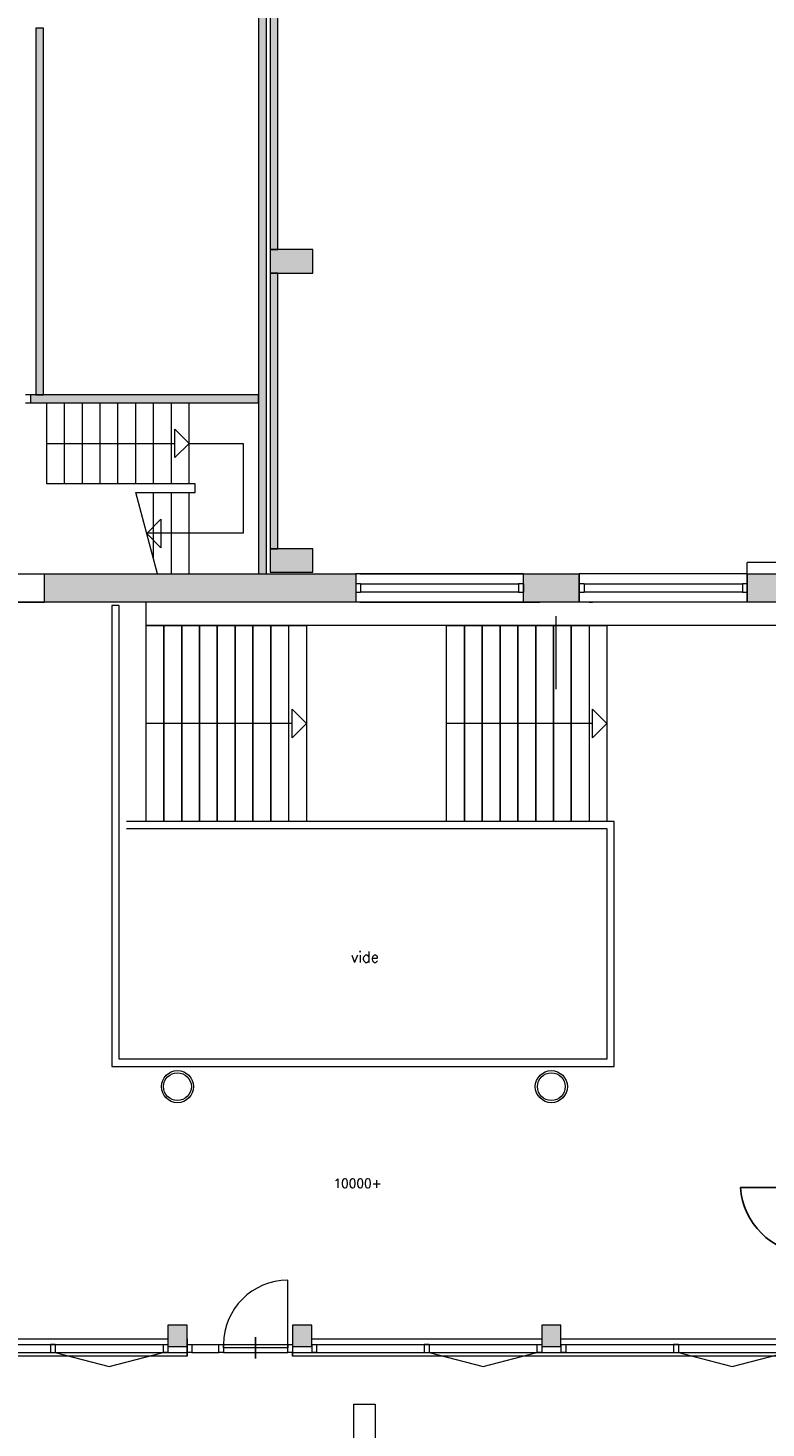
# Model space of a CAD drawing. Header units: millimetres. Extents: x 755778 to 1537169, y 90093 to 392038.
# Tile 106 of 134: x 1160108 to 1170470, y 170634 to 190287. Entities that reach past the tile are written whole.
import ezdxf

# ---------------------------------------------------------------- set-up
doc = ezdxf.new("R2010")
doc.units = ezdxf.units.MM
doc.linetypes.add('DASHDOT', pattern=[9, 6, -1.5, 0, -1.5])
doc.layers.add('NIV 2OS', color=7, linetype='Continuous')
doc.styles.add('ROMANS', font='romans.shx')

msp = doc.modelspace()

# ---------------------------------------------------------------- hatches: boundary and pattern name
at = {"layer": 'NIV 2OS', "lineweight": 5}
for points in [[(1165336.2, 194365.7), (1165336.2, 192255.7), (1163346.2, 192255.7), (1163346.2, 182625.7), (1163456.2, 182625.7), (1163456.2, 192145.7), (1165446.2, 192145.7), (1165446.2, 194475.7), (1163456.2, 194475.7), (1163456.2, 204135.7), (1163346.2, 204135.7), (1163346.2, 194365.7)], [(1163616.2, 191045.7), (1163506.2, 191045.7), (1163506.2, 187175.7), (1163616.2, 187175.7)], [(1160325.9, 190285.1), (1160215.9, 190285.1), (1160215.9, 185136.4), (1160325.9, 185136.4)], [(1163506.2, 186845.7), (1163506.2, 182975.7), (1163616.2, 182975.7), (1163616.2, 186845.7)], [(1163346.2, 185135.7), (1160141.2, 185135.7), (1160141.2, 185025.7), (1163346.2, 185025.7)]]:
    msp.add_hatch(color=253, dxfattribs=at).paths.add_polyline_path(points)
at = {"layer": 'NIV 2OS', "lineweight": 5, "true_color": 0x9ea0a1}
for points in [[(1164106.2, 187175.7), (1163506.2, 187175.7), (1163506.2, 186845.7), (1164106.2, 186845.7)], [(1164711.2, 182225.7), (1164711.2, 182625.7), (1160341.2, 182625.7), (1160341.2, 182225.7)], [(1167063.7, 182625.7), (1167063.7, 182225.7), (1167848.7, 182225.7), (1167848.7, 182625.7)], [(1171091.2, 182625.7), (1170206.2, 182625.7), (1170206.2, 182225.7), (1171091.2, 182225.7)]]:
    msp.add_hatch(color=253, dxfattribs=at).paths.add_polyline_path(points)
h = msp.add_hatch(color=253, dxfattribs=at)
h.paths.add_polyline_path([(1209321.2, 182625.7), (1209591.2, 182625.7), (1209591.2, 182225.7), (1209321.2, 182225.7)])
h.paths.add_polyline_path([(1205821.2, 182625.7), (1206091.2, 182625.7), (1206091.2, 182225.7), (1205821.2, 182225.7)])
h.paths.add_polyline_path([(1202321.2, 182625.7), (1202591.2, 182625.7), (1202591.2, 182225.7), (1202321.2, 182225.7)])
h.paths.add_polyline_path([(1198821.2, 182625.7), (1199091.2, 182625.7), (1199091.2, 182225.7), (1198821.2, 182225.7)])
h.paths.add_polyline_path([(1195321.2, 182625.7), (1195591.2, 182625.7), (1195591.2, 182225.7), (1195321.2, 182225.7)])
h.paths.add_polyline_path([(1191821.2, 182625.7), (1192091.2, 182625.7), (1192091.2, 182225.7), (1191821.2, 182225.7)])
h.paths.add_polyline_path([(1188321.2, 182625.7), (1188591.2, 182625.7), (1188591.2, 182225.7), (1188321.2, 182225.7)])
h.paths.add_polyline_path([(1184821.2, 182625.7), (1185091.2, 182625.7), (1185091.2, 182225.7), (1184821.2, 182225.7)])
h.paths.add_polyline_path([(1181321.2, 182625.7), (1181591.2, 182625.7), (1181591.2, 182225.7), (1181321.2, 182225.7)])
h.paths.add_polyline_path([(1177821.2, 182625.7), (1178091.2, 182625.7), (1178091.2, 182225.7), (1177821.2, 182225.7)])
h.paths.add_polyline_path([(1174321.2, 182625.7), (1174591.2, 182625.7), (1174591.2, 182225.7), (1174321.2, 182225.7)])
h.paths.add_polyline_path([(1167063.7, 182625.7), (1167848.7, 182625.7), (1167848.7, 182225.7), (1167063.7, 182225.7)])
h.paths.add_polyline_path([(1160341.2, 182625.7), (1164711.2, 182625.7), (1164711.2, 182225.7), (1160341.2, 182225.7)])
h.paths.add_polyline_path([(1171111.2, 182625.7), (1171381.2, 182625.7), (1171381.2, 182225.7), (1171111.2, 182225.7)])
h.paths.add_polyline_path([(1170206.2, 182625.7), (1171091.2, 182625.7), (1171091.2, 182225.7), (1170206.2, 182225.7)])
h.paths.add_polyline_path([(1164106.2, 182645.7), (1164106.2, 182975.7), (1163506.2, 182975.7), (1163506.2, 182645.7)])
h = msp.add_hatch(color=253, dxfattribs=at)
h.paths.add_polyline_path([(1158571.2, 175625.7), (1158841.2, 175625.7), (1158841.2, 175225.7), (1158571.2, 175225.7)])
h.paths.add_polyline_path([(1158571.2, 171790.7), (1158841.2, 171790.7), (1158841.2, 172060.7), (1158571.2, 172060.7)])
h.paths.add_polyline_path([(1155071.2, 171790.7), (1155341.2, 171790.7), (1155341.2, 172060.7), (1155071.2, 172060.7)])
h.paths.add_polyline_path([(1151571.2, 171790.7), (1151841.2, 171790.7), (1151841.2, 172060.7), (1151571.2, 172060.7)])
h.paths.add_polyline_path([(1148071.2, 171790.7), (1148341.2, 171790.7), (1148341.2, 172060.7), (1148071.2, 172060.7)])
h.paths.add_polyline_path([(1162071.2, 171775.7), (1162341.2, 171775.7), (1162341.2, 172075.7), (1162071.2, 172075.7)])
h.paths.add_polyline_path([(1163821.2, 171775.7), (1164091.2, 171775.7), (1164091.2, 172075.7), (1163821.2, 172075.7)])
h.paths.add_polyline_path([(1167321.2, 171775.7), (1167591.2, 171775.7), (1167591.2, 172075.7), (1167321.2, 172075.7)])
h.paths.add_polyline_path([(1171111.2, 171775.7), (1171381.2, 171775.7), (1171381.2, 172075.7), (1171111.2, 172075.7)])
h.paths.add_polyline_path([(1170821.2, 171775.7), (1171091.2, 171775.7), (1171091.2, 172075.7), (1170821.2, 172075.7)])
h.paths.add_polyline_path([(1177821.2, 171775.7), (1178091.2, 171775.7), (1178091.2, 172075.7), (1177821.2, 172075.7)])
h.paths.add_polyline_path([(1174321.2, 171775.7), (1174591.2, 171775.7), (1174591.2, 172075.7), (1174321.2, 172075.7)])
h.paths.add_polyline_path([(1148071.2, 175575.7), (1148071.2, 175275.7), (1148341.2, 175275.7), (1148341.2, 175575.7)])

# ---------------------------------------------------------------- linework, layer by layer
at = {"layer": 'NIV 2OS', "color": 253, "lineweight": 5, "true_color": 0x9ea0a1}
for p, q in [((1163346.2, 192255.7), (1163346.2, 182625.7)), ((1163456.2, 182625.7), (1163456.2, 192145.7)), ((1163506.2, 191045.7), (1163506.2, 187175.7)), ((1163616.2, 187175.7), (1163616.2, 191045.7)), ((1160325.9, 190285.1), (1160215.9, 190285.1)), ((1160215.9, 190285.1), (1160215.9, 185136.4)), ((1160325.9, 185136.4), (1160325.9, 190285.1)), ((1163506.2, 187175.7), (1163616.2, 187175.7)), ((1164106.2, 187175.7), (1163506.2, 187175.7)), ((1163506.2, 187175.7), (1163506.2, 186845.7)), ((1164106.2, 186845.7), (1164106.2, 187175.7)), ((1163506.2, 186845.7), (1163506.2, 182975.7)), ((1163616.2, 186845.7), (1163506.2, 186845.7)), ((1163506.2, 186845.7), (1164106.2, 186845.7)), ((1163616.2, 182975.7), (1163616.2, 186845.7)), ((1160141.2, 185135.7), (1160141.2, 185025.7)), ((1163346.2, 185135.7), (1160141.2, 185135.7)), ((1160215.9, 185136.4), (1160325.9, 185136.4)), ((1163346.2, 185025.7), (1163346.2, 185135.7)), ((1160141.2, 185025.7), (1163346.2, 185025.7)), ((1160371.2, 183885.7), (1160371.2, 185025.7)), ((1160621.2, 183885.7), (1160621.2, 185025.7)), ((1160871.2, 183885.7), (1160871.2, 185025.7)), ((1161121.2, 183885.7), (1161121.2, 185025.7)), ((1161371.2, 183885.7), (1161371.2, 185025.7)), ((1161621.2, 183885.7), (1161621.2, 185025.7)), ((1161871.2, 183885.7), (1161871.2, 185025.7)), ((1162121.2, 183885.7), (1162121.2, 185025.7)), ((1162371.2, 183885.7), (1162371.2, 185025.7)), ((1162171.2, 184255.7), (1162171.2, 184655.7)), ((1162171.2, 184655.7), (1162371.2, 184455.7)), ((1160371.2, 184455.7), (1162171.2, 184455.7)), ((1162371.2, 184455.7), (1162171.2, 184255.7)), ((1162371.2, 184455.7), (1163127.4, 184455.7)), ((1163127.4, 184455.7), (1163127.4, 183195.7)), ((1162454.9, 183885.7), (1160371.2, 183885.7)), ((1161925.9, 182625.7), (1161621.2, 183765.7)), ((1161621.2, 183765.7), (1162454.9, 183765.7)), ((1161871.2, 182830.3), (1161871.2, 183765.7)), ((1162121.2, 182625.7), (1162121.2, 183765.7)), ((1162371.2, 182625.7), (1162371.2, 183765.7)), ((1162454.9, 183765.7), (1162454.9, 183885.7)), ((1161774.8, 183191.2), (1161974.8, 183391.2)), ((1161974.8, 183391.2), (1161974.8, 182991.2)), ((1163127.4, 183195.7), (1161773.5, 183195.7)), ((1161974.8, 182991.2), (1161774.8, 183191.2)), ((1163506.2, 182975.7), (1163616.2, 182975.7)), ((1164106.2, 182975.7), (1163506.2, 182975.7)), ((1163506.2, 182975.7), (1163506.2, 182645.7)), ((1164106.2, 182645.7), (1164106.2, 182975.7)), ((1171381.2, 182785.7), (1170206.2, 182785.7)), ((1170206.2, 182625.7), (1170206.2, 182785.7)), ((1170206.2, 182625.4), (1170206.2, 182785.7)), ((1159141.2, 182625.7), (1160341.2, 182625.7)), ((1160341.2, 182625.7), (1164711.2, 182625.7)), ((1160341.2, 182225.7), (1160341.2, 182625.7)), ((1163346.2, 182625.7), (1163456.2, 182625.7)), ((1163506.2, 182645.7), (1164106.2, 182645.7)), ((1167063.7, 182625.7), (1164706.2, 182625.7)), ((1164711.2, 182625.7), (1164711.2, 182225.7)), ((1164766.2, 182625.7), (1167296.2, 182625.7)), ((1167063.7, 182625.7), (1167848.7, 182625.7)), ((1167063.7, 182225.7), (1167063.7, 182625.7)), ((1170206.2, 182625.7), (1167848.7, 182625.4)), ((1167848.7, 182625.7), (1167848.7, 182225.7)), ((1167848.7, 182225.7), (1167848.7, 182625.4)), ((1170206.2, 182625.7), (1170206.2, 182225.7)), ((1170206.2, 182625.7), (1171091.2, 182625.7)), ((1170206.2, 182225.7), (1170206.2, 182625.7)), ((1164778.2, 182482.7), (1164711.2, 182482.7)), ((1164778.2, 182482.7), (1164711.2, 182482.7)), ((1164778.2, 182482.7), (1164711.2, 182482.7)), ((1164711.2, 182482.7), (1164711.2, 182368.7)), ((1164711.2, 182482.7), (1164711.2, 182368.7)), ((1164711.2, 182482.7), (1164711.2, 182368.7)), ((1164773.2, 182482.7), (1166996.7, 182482.7)), ((1164778.2, 182482.7), (1164778.2, 182368.7)), ((1167063.7, 182482.7), (1166996.7, 182482.7)), ((1166996.7, 182482.7), (1166996.7, 182368.7)), ((1167063.7, 182482.7), (1166996.7, 182482.7)), ((1166996.7, 182482.7), (1166996.7, 182368.7)), ((1167063.7, 182482.7), (1166996.7, 182482.7)), ((1166996.7, 182482.7), (1166996.7, 182368.7)), ((1167063.7, 182482.7), (1167063.7, 182368.7)), ((1167063.7, 182482.7), (1167063.7, 182368.7)), ((1167063.7, 182482.7), (1167063.7, 182368.7)), ((1167915.7, 182482.7), (1167848.7, 182482.7)), ((1167848.7, 182482.7), (1167848.7, 182368.7)), ((1167915.7, 182482.7), (1167848.7, 182482.7)), ((1167848.7, 182482.7), (1167848.7, 182368.7)), ((1167915.7, 182482.7), (1167848.7, 182482.7)), ((1167848.7, 182482.7), (1167848.7, 182368.7)), ((1167915.7, 182482.7), (1167915.7, 182368.7)), ((1167915.7, 182482.7), (1167915.7, 182368.7)), ((1167915.7, 182482.7), (1167915.7, 182368.7)), ((1167915.7, 182482.7), (1170139.2, 182482.7)), ((1167915.7, 182482.7), (1170139.2, 182482.7)), ((1167915.7, 182482.7), (1170139.2, 182482.7)), ((1170206.2, 182482.7), (1170139.2, 182482.7)), ((1170139.2, 182482.7), (1170139.2, 182368.7)), ((1170206.2, 182482.7), (1170139.2, 182482.7)), ((1170139.2, 182482.7), (1170139.2, 182368.7)), ((1170206.2, 182482.7), (1170139.2, 182482.7)), ((1170139.2, 182482.7), (1170139.2, 182368.7)), ((1170206.2, 182482.7), (1170206.2, 182368.7)), ((1170206.2, 182482.7), (1170206.2, 182368.7)), ((1170206.2, 182482.7), (1170206.2, 182368.7)), ((1159141.2, 182225.7), (1160341.2, 182225.7)), ((1160951.5, 182225.7), (1159411.5, 182225.7)), ((1164711.2, 182225.7), (1160341.2, 182225.7)), ((1161386.2, 182181.8), (1161286.2, 182181.8)), ((1161286.2, 182181.8), (1161286.2, 175710.7)), ((1161386.2, 175810.7), (1161386.2, 182181.8)), ((1161766.2, 181898.8), (1161766.2, 182225.7)), ((1167206.2, 182225.7), (1164706.2, 182225.7)), ((1164711.2, 182368.7), (1164778.2, 182368.7)), ((1164711.2, 182368.7), (1164778.2, 182368.7)), ((1164711.2, 182368.7), (1164778.2, 182368.7)), ((1167063.7, 182225.7), (1164711.2, 182225.7)), ((1164766.2, 182225.7), (1167296.2, 182225.7)), ((1166996.7, 182368.7), (1164773.2, 182368.7)), ((1166996.7, 182368.7), (1167063.7, 182368.7)), ((1166996.7, 182368.7), (1167063.7, 182368.7)), ((1166996.7, 182368.7), (1167063.7, 182368.7)), ((1167848.7, 182225.7), (1167063.7, 182225.7)), ((1167848.7, 182368.7), (1167915.7, 182368.7)), ((1167848.7, 182368.7), (1167915.7, 182368.7)), ((1167848.7, 182368.7), (1167915.7, 182368.7)), ((1170206.2, 182225.7), (1167848.7, 182225.7)), ((1170139.2, 182368.7), (1167915.7, 182368.7)), ((1170139.2, 182368.7), (1167915.7, 182368.7)), ((1170139.2, 182368.7), (1167915.7, 182368.7)), ((1167985.3, 182225.7), (1168035.3, 182225.7)), ((1170139.2, 182368.7), (1170206.2, 182368.7)), ((1170139.2, 182368.7), (1170206.2, 182368.7)), ((1170139.2, 182368.7), (1170206.2, 182368.7)), ((1171091.2, 182225.7), (1170206.2, 182225.7)), ((1170701.2, 181898.8), (1161766.2, 181898.8)), ((1161766.2, 181898.8), (1162016.2, 181898.8)), ((1161766.2, 179148.8), (1161766.2, 181898.8)), ((1161766.2, 181898.8), (1164016.2, 181898.8)), ((1161766.2, 179148.8), (1161766.2, 181898.8)), ((1162016.2, 181898.8), (1162016.2, 179148.8)), ((1162016.2, 181898.8), (1162266.2, 181898.8)), ((1162016.2, 179148.8), (1162016.2, 181898.8)), ((1162266.2, 181898.8), (1162516.2, 181898.8)), ((1162266.2, 179148.8), (1162266.2, 181898.8)), ((1162266.2, 181898.8), (1162266.2, 179148.8)), ((1162516.2, 181898.8), (1162766.2, 181898.8)), ((1162516.2, 179148.8), (1162516.2, 181898.8)), ((1162516.2, 181898.8), (1162516.2, 179148.8)), ((1162766.2, 181898.8), (1163016.2, 181898.8)), ((1162766.2, 179148.8), (1162766.2, 181898.8)), ((1162766.2, 181898.8), (1162766.2, 179148.8)), ((1163016.2, 181898.8), (1163266.2, 181898.8)), ((1163016.2, 179148.8), (1163016.2, 181898.8)), ((1163016.2, 181898.8), (1163016.2, 179148.8)), ((1163266.2, 181898.8), (1163516.2, 181898.8)), ((1163266.2, 179148.8), (1163266.2, 181898.8)), ((1163266.2, 181898.8), (1163266.2, 179148.8)), ((1163516.2, 181898.8), (1163766.2, 181898.8)), ((1163516.2, 179148.8), (1163516.2, 181898.8)), ((1163516.2, 181898.8), (1163516.2, 179148.8)), ((1163766.2, 181898.8), (1163766.2, 179148.8)), ((1164016.2, 181898.8), (1164016.2, 179148.8)), ((1165986.2, 181898.8), (1166236.2, 181898.8)), ((1165986.2, 179148.8), (1165986.2, 181898.8)), ((1165986.2, 181898.8), (1168236.2, 181898.8)), ((1165986.2, 179148.8), (1165986.2, 181898.8)), ((1165986.2, 181898.8), (1166236.2, 181898.8)), ((1165986.2, 179148.8), (1165986.2, 181898.8)), ((1165986.2, 181898.8), (1168236.2, 181898.8)), ((1165986.2, 179148.8), (1165986.2, 181898.8)), ((1165986.2, 181898.8), (1166236.2, 181898.8)), ((1165986.2, 179148.8), (1165986.2, 181898.8)), ((1165986.2, 181898.8), (1168236.2, 181898.8)), ((1165986.2, 179148.8), (1165986.2, 181898.8)), ((1166236.2, 181898.8), (1166486.2, 181898.8)), ((1166236.2, 179148.8), (1166236.2, 181898.8)), ((1166236.2, 181898.8), (1166236.2, 179148.8)), ((1166236.2, 181898.8), (1166486.2, 181898.8)), ((1166236.2, 179148.8), (1166236.2, 181898.8)), ((1166236.2, 181898.8), (1166236.2, 179148.8)), ((1166236.2, 181898.8), (1166486.2, 181898.8)), ((1166236.2, 179148.8), (1166236.2, 181898.8)), ((1166236.2, 181898.8), (1166236.2, 179148.8)), ((1166486.2, 181898.8), (1166736.2, 181898.8)), ((1166486.2, 179148.8), (1166486.2, 181898.8)), ((1166486.2, 181898.8), (1166486.2, 179148.8)), ((1166486.2, 181898.8), (1166736.2, 181898.8)), ((1166486.2, 179148.8), (1166486.2, 181898.8)), ((1166486.2, 181898.8), (1166486.2, 179148.8)), ((1166486.2, 181898.8), (1166736.2, 181898.8)), ((1166486.2, 179148.8), (1166486.2, 181898.8)), ((1166486.2, 181898.8), (1166486.2, 179148.8)), ((1166736.2, 181898.8), (1166986.2, 181898.8)), ((1166736.2, 179148.8), (1166736.2, 181898.8)), ((1166736.2, 181898.8), (1166736.2, 179148.8)), ((1166736.2, 181898.8), (1166986.2, 181898.8)), ((1166736.2, 179148.8), (1166736.2, 181898.8)), ((1166736.2, 181898.8), (1166736.2, 179148.8)), ((1166736.2, 181898.8), (1166986.2, 181898.8)), ((1166736.2, 179148.8), (1166736.2, 181898.8)), ((1166736.2, 181898.8), (1166736.2, 179148.8)), ((1166986.2, 181898.8), (1167236.2, 181898.8)), ((1166986.2, 179148.8), (1166986.2, 181898.8)), ((1166986.2, 181898.8), (1166986.2, 179148.8)), ((1166986.2, 181898.8), (1167236.2, 181898.8)), ((1166986.2, 179148.8), (1166986.2, 181898.8)), ((1166986.2, 181898.8), (1166986.2, 179148.8)), ((1166986.2, 181898.8), (1167236.2, 181898.8)), ((1166986.2, 179148.8), (1166986.2, 181898.8)), ((1166986.2, 181898.8), (1166986.2, 179148.8)), ((1167236.2, 181898.8), (1167486.2, 181898.8)), ((1167236.2, 179148.8), (1167236.2, 181898.8)), ((1167236.2, 181898.8), (1167236.2, 179148.8)), ((1167236.2, 181898.8), (1167486.2, 181898.8)), ((1167236.2, 179148.8), (1167236.2, 181898.8)), ((1167236.2, 181898.8), (1167236.2, 179148.8)), ((1167236.2, 181898.8), (1167486.2, 181898.8)), ((1167236.2, 179148.8), (1167236.2, 181898.8)), ((1167236.2, 181898.8), (1167236.2, 179148.8)), ((1167486.2, 181898.8), (1167736.2, 181898.8)), ((1167486.2, 179148.8), (1167486.2, 181898.8)), ((1167486.2, 181898.8), (1167486.2, 179148.8)), ((1167486.2, 181898.8), (1167736.2, 181898.8)), ((1167486.2, 179148.8), (1167486.2, 181898.8)), ((1167486.2, 181898.8), (1167486.2, 179148.8)), ((1167486.2, 181898.8), (1167736.2, 181898.8)), ((1167486.2, 179148.8), (1167486.2, 181898.8)), ((1167486.2, 181898.8), (1167486.2, 179148.8)), ((1167736.2, 181898.8), (1167986.2, 181898.8)), ((1167736.2, 179148.8), (1167736.2, 181898.8)), ((1167736.2, 181898.8), (1167736.2, 179148.8)), ((1167736.2, 181898.8), (1167986.2, 181898.8)), ((1167736.2, 179148.8), (1167736.2, 181898.8)), ((1167736.2, 181898.8), (1167736.2, 179148.8)), ((1167736.2, 181898.8), (1167986.2, 181898.8)), ((1167736.2, 179148.8), (1167736.2, 181898.8)), ((1167736.2, 181898.8), (1167736.2, 179148.8)), ((1167986.2, 181898.8), (1167986.2, 179148.8)), ((1167986.2, 181898.8), (1167986.2, 179148.8)), ((1167986.2, 181898.8), (1167986.2, 179148.8)), ((1168236.2, 181898.8), (1168236.2, 179148.8)), ((1168236.2, 181898.8), (1168236.2, 179148.8)), ((1168236.2, 181898.8), (1168236.2, 179148.8)), ((1163816.2, 180323.8), (1163816.2, 180723.8)), ((1163816.2, 180723.8), (1164016.2, 180523.8)), ((1168036.2, 180323.8), (1168036.2, 180723.8)), ((1168036.2, 180723.8), (1168236.2, 180523.8)), ((1163816.2, 180523.8), (1161766.2, 180523.8)), ((1164016.2, 180523.8), (1163816.2, 180323.8)), ((1168036.2, 180523.8), (1165986.2, 180523.8)), ((1168236.2, 180523.8), (1168036.2, 180323.8)), ((1168336.2, 179148.8), (1161492, 179148.8)), ((1161492, 179048.8), (1168236.2, 179048.8)), ((1162016.2, 179148.8), (1161766.2, 179148.8)), ((1164016.2, 179148.8), (1161766.2, 179148.8)), ((1162266.2, 179148.8), (1162016.2, 179148.8)), ((1162516.2, 179148.8), (1162266.2, 179148.8)), ((1162766.2, 179148.8), (1162516.2, 179148.8)), ((1163016.2, 179148.8), (1162766.2, 179148.8)), ((1163266.2, 179148.8), (1163016.2, 179148.8)), ((1163516.2, 179148.8), (1163266.2, 179148.8)), ((1163766.2, 179148.8), (1163516.2, 179148.8)), ((1166236.2, 179148.8), (1165986.2, 179148.8)), ((1168236.2, 179148.8), (1165986.2, 179148.8)), ((1166236.2, 179148.8), (1165986.2, 179148.8)), ((1168236.2, 179148.8), (1165986.2, 179148.8)), ((1166236.2, 179148.8), (1165986.2, 179148.8)), ((1168236.2, 179148.8), (1165986.2, 179148.8)), ((1166486.2, 179148.8), (1166236.2, 179148.8)), ((1166486.2, 179148.8), (1166236.2, 179148.8)), ((1166486.2, 179148.8), (1166236.2, 179148.8)), ((1166736.2, 179148.8), (1166486.2, 179148.8)), ((1166736.2, 179148.8), (1166486.2, 179148.8)), ((1166736.2, 179148.8), (1166486.2, 179148.8)), ((1166986.2, 179148.8), (1166736.2, 179148.8)), ((1166986.2, 179148.8), (1166736.2, 179148.8)), ((1166986.2, 179148.8), (1166736.2, 179148.8)), ((1167236.2, 179148.8), (1166986.2, 179148.8)), ((1167236.2, 179148.8), (1166986.2, 179148.8)), ((1167236.2, 179148.8), (1166986.2, 179148.8)), ((1167486.2, 179148.8), (1167236.2, 179148.8)), ((1167486.2, 179148.8), (1167236.2, 179148.8)), ((1167486.2, 179148.8), (1167236.2, 179148.8)), ((1167736.2, 179148.8), (1167486.2, 179148.8)), ((1167736.2, 179148.8), (1167486.2, 179148.8)), ((1167736.2, 179148.8), (1167486.2, 179148.8)), ((1167986.2, 179148.8), (1167736.2, 179148.8)), ((1167986.2, 179148.8), (1167736.2, 179148.8)), ((1167986.2, 179148.8), (1167736.2, 179148.8)), ((1168236.2, 179048.8), (1168236.2, 175810.7)), ((1168336.2, 175710.7), (1168336.2, 179148.8)), ((1161286.2, 175710.7), (1168336.2, 175710.7)), ((1168236.2, 175810.7), (1161386.2, 175810.7)), ((1163754.2, 171807.7), (1163754.2, 172707.7)), ((1162341.2, 172075.7), (1162071.2, 172075.7)), ((1162071.2, 172075.7), (1162071.2, 171775.7)), ((1162341.2, 171775.7), (1162341.2, 172075.7)), ((1164091.2, 172075.7), (1163821.2, 172075.7)), ((1163821.2, 172075.7), (1163821.2, 171775.7)), ((1164091.2, 171775.7), (1164091.2, 172075.7)), ((1167591.2, 172075.7), (1167321.2, 172075.7)), ((1167321.2, 172075.7), (1167321.2, 171775.7)), ((1167591.2, 171775.7), (1167591.2, 172075.7)), ((1158841.2, 171885.7), (1162071.2, 171885.7)), ((1158908.2, 171807.7), (1162004.2, 171807.7)), ((1162071.2, 171775.7), (1162341.2, 171775.7)), ((1162341.2, 171885.7), (1162341.2, 171640.7)), ((1162341.2, 171693.7), (1162341.2, 171807.7)), ((1162341.2, 171807.7), (1162408.2, 171807.7)), ((1162408.2, 171807.7), (1162787.2, 171807.7)), ((1162408.2, 171807.7), (1162408.2, 171693.7)), ((1162787.2, 171693.7), (1162787.2, 171807.7)), ((1162787.2, 171807.7), (1162854.2, 171807.7)), ((1162854.2, 171807.7), (1163754.2, 171807.7)), ((1162854.2, 171757.7), (1162854.2, 171807.7)), ((1162854.2, 171807.7), (1162854.2, 171707.7)), ((1162854.2, 171807.7), (1162854.2, 171693.7)), ((1163304.2, 171757.7), (1163304.2, 171907.7)), ((1163304.2, 171907.7), (1163304.2, 171607.7)), ((1163754.2, 171707.7), (1163754.2, 171807.7)), ((1163754.2, 171807.7), (1163754.2, 171757.7)), ((1163754.2, 171693.7), (1163754.2, 171807.7)), ((1163754.2, 171807.7), (1163821.2, 171807.7)), ((1163821.2, 171885.7), (1163821.2, 171640.7)), ((1163821.2, 171807.7), (1163821.2, 171693.7)), ((1163821.2, 171775.7), (1164091.2, 171775.7)), ((1164091.2, 171885.7), (1167321.2, 171885.7)), ((1164158.2, 171807.7), (1167254.2, 171807.7)), ((1167321.2, 171775.7), (1167591.2, 171775.7)), ((1167591.2, 171885.7), (1170821.2, 171885.7)), ((1167658.2, 171807.7), (1170754.2, 171807.7)), ((1162341.2, 171640.7), (1148341.2, 171640.7)), ((1158706.2, 171693.7), (1162341.2, 171693.7)), ((1162408.2, 171693.7), (1162341.2, 171693.7)), ((1162341.2, 171640.7), (1162341.2, 171693.7)), ((1162408.2, 171693.7), (1162787.2, 171693.7)), ((1162854.2, 171693.7), (1162787.2, 171693.7)), ((1163304.2, 171757.7), (1162854.2, 171757.7)), ((1162854.2, 171693.7), (1163754.2, 171693.7)), ((1163754.2, 171757.7), (1163304.2, 171757.7)), ((1163304.2, 171607.7), (1163304.2, 171757.7)), ((1163821.2, 171693.7), (1163754.2, 171693.7)), ((1163821.2, 171640.7), (1163821.2, 171693.7)), ((1163821.2, 171693.7), (1167456.2, 171693.7)), ((1219821.2, 171640.7), (1163821.2, 171640.7)), ((1167456.2, 171693.7), (1170956.2, 171693.7)), ((1164681.2, 170969), (1164981.2, 170969)), ((1164681.2, 159646.8), (1164681.2, 170969)), ((1164981.2, 170969), (1164981.2, 159646.8))]:
    msp.add_line(p, q, dxfattribs=at)
at = {"layer": 'NIV 2OS', "color": 253, "linetype": 'ByBlock', "lineweight": 5, "true_color": 0x9ea0a1}
for p, q in [((1160141.2, 185137.7), (1160074.2, 185137.7)), ((1160141.2, 185137.7), (1160141.2, 185023.7)), ((1160074.2, 185023.7), (1160141.2, 185023.7)), ((1160489.7, 171807.7), (1160422.7, 171807.7)), ((1160422.7, 171807.7), (1160422.7, 171693.7)), ((1160489.7, 171807.7), (1160489.7, 171693.7)), ((1162004.2, 171807.7), (1162071.2, 171807.7)), ((1162004.2, 171807.7), (1162004.2, 171693.7)), ((1162071.2, 171807.7), (1162071.2, 171693.7)), ((1164091.2, 171807.7), (1164158.2, 171807.7)), ((1164091.2, 171807.7), (1164091.2, 171693.7)), ((1164158.2, 171807.7), (1164158.2, 171693.7)), ((1165739.7, 171807.7), (1165672.7, 171807.7)), ((1165672.7, 171807.7), (1165672.7, 171693.7)), ((1165739.7, 171807.7), (1165739.7, 171693.7)), ((1167254.2, 171807.7), (1167321.2, 171807.7)), ((1167254.2, 171807.7), (1167254.2, 171693.7)), ((1167321.2, 171807.7), (1167321.2, 171693.7)), ((1167591.2, 171807.7), (1167658.2, 171807.7)), ((1167591.2, 171807.7), (1167591.2, 171693.7)), ((1167658.2, 171807.7), (1167658.2, 171693.7)), ((1169239.7, 171807.7), (1169172.7, 171807.7)), ((1169172.7, 171807.7), (1169172.7, 171693.7)), ((1169239.7, 171807.7), (1169239.7, 171693.7)), ((1160422.7, 171693.7), (1160489.7, 171693.7)), ((1162071.2, 171693.7), (1162004.2, 171693.7)), ((1164158.2, 171693.7), (1164091.2, 171693.7)), ((1165672.7, 171693.7), (1165739.7, 171693.7)), ((1167321.2, 171693.7), (1167254.2, 171693.7)), ((1167658.2, 171693.7), (1167591.2, 171693.7)), ((1169172.7, 171693.7), (1169239.7, 171693.7))]:
    msp.add_line(p, q, dxfattribs=at)
at = {"layer": 'NIV 2OS', "color": 253, "linetype": 'DASHDOT', "lineweight": 5, "true_color": 0x9ea0a1}
msp.add_line((1167523.2, 181007), (1167523.2, 182028.1), dxfattribs=at)
at = {"layer": 'NIV 2OS', "color": 253, "true_color": 0x9ea0a1}
msp.add_line((1171044.2, 174008.7), (1170111.2, 174008.7), dxfattribs=at)
at = {"layer": 'NIV 2OS', "color": 253, "linetype": 'Continuous', "lineweight": 5, "true_color": 0x9ea0a1}
for p, q in [((1160489.7, 171693.7), (1161247, 171496.3)), ((1161247, 171496.3), (1162004.2, 171693.7)), ((1165739.7, 171693.7), (1166497, 171496.3)), ((1166497, 171496.3), (1167254.2, 171693.7)), ((1169239.7, 171693.7), (1169997, 171496.3)), ((1169997, 171496.3), (1170754.2, 171693.7))]:
    msp.add_line(p, q, dxfattribs=at)
at = {"layer": 'NIV 2OS', "color": 253, "lineweight": 5, "true_color": 0x9ea0a1}
for centre, radius in [((1162206.2, 175425.7), 225), ((1162206.2, 175425.7), 195), ((1167456.2, 175425.7), 225), ((1167456.2, 175425.7), 195)]:
    msp.add_circle(centre, radius, dxfattribs=at)
at = {"layer": 'NIV 2OS', "color": 253, "true_color": 0x9ea0a1}
msp.add_arc((1171120.9, 174085.5), 1012.6, 184.34553, 265.65447, dxfattribs=at)
at = {"layer": 'NIV 2OS', "color": 253, "lineweight": 5, "true_color": 0x9ea0a1}
msp.add_arc((1163754.2, 171807.7), 900, 90, 180, dxfattribs=at)

# ---------------------------------------------------------------- texts
at = {"layer": 'NIV 2OS', "color": 253, "lineweight": 5, "true_color": 0x9ea0a1, "style": 'ROMANS'}
for s, height, p in [('vide', 150, (1164642.5, 177170.8)), ('10000+', 125, (1164397.3, 174006.4))]:
    msp.add_text(s, height=height, dxfattribs=at).set_placement(p)

doc.saveas('drawing.dxf')
